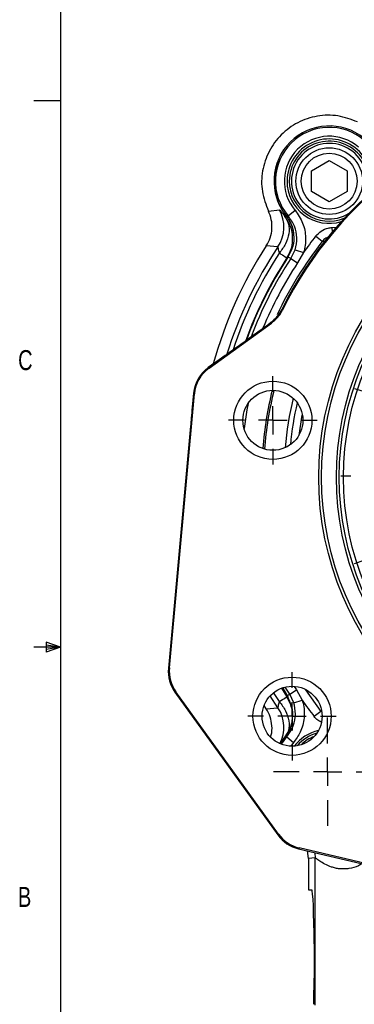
# Model space of a CAD drawing. Header units: inches. Extents: x 0.4 to 16.6, y 0.2 to 10.8.
# Tile 2 of 17: x 0.4 to 2, y 3.8 to 8.5. Entities that reach past the tile are written whole.
import ezdxf

# ---------------------------------------------------------------- set-up
doc = ezdxf.new("R2010")
doc.units = ezdxf.units.IN
doc.header["$MEASUREMENT"] = 0
doc.layers.add('BORDER', color=7, linetype='Continuous', lineweight=25)
doc.layers.add('SLD-0', color=7, linetype='Continuous', lineweight=25)
doc.styles.add('SLDTEXTSTYLE0', font='TXT', dxfattribs={"width": 0.75})

# ---------------------------------------------------------------- blocks, each defined once
blk = doc.blocks.new('SW_CENTERMARKSYMBOL_2')
at = {"layer": 'SLD-0', "color": 0}
for p, q in [((0, 0.1333), (0, 0.2542)), ((0, 0), (0, 0.0667)), ((-0.1333, 0), (-0.2542, 0)), ((0, 0), (-0.0667, 0)), ((0, 0), (0, -0.0667)), ((0, 0), (0.0667, 0)), ((0.1333, 0), (0.2542, 0)), ((0, -0.1333), (0, -0.2542))]:
    blk.add_line(p, q, dxfattribs=at)
blk = doc.blocks.new('SW_CENTERMARKSYMBOL_11')
at = {"layer": 'SLD-0', "color": 0}
for p, q in [((0, 0.1333), (0, 0.2073)), ((0, 0), (0, 0.0667)), ((-0.1333, 0), (-0.2073, 0)), ((0, 0), (-0.0667, 0)), ((0, 0), (0, -0.0667)), ((0, 0), (0.0667, 0)), ((0.1333, 0), (0.2073, 0)), ((0, -0.1333), (0, -0.2073))]:
    blk.add_line(p, q, dxfattribs=at)
blk = doc.blocks.new('SW_CENTERMARKSYMBOL_13')
at = {"layer": 'SLD-0', "color": 0}
for p, q in [((-0.3463, 2.3703), (-0.3462, 2.4078)), ((-0.3448, 2.3703), (-0.3447, 2.4182)), ((-0.7404, 2.3092), (-0.755, 2.3548)), ((0.0502, 2.3061), (0.0652, 2.3516)), ((-0.3498, 1.2245), (-0.3498, 2.3036)), ((-0.3466, 2.237), (-0.3465, 2.3036)), ((-0.3454, 2.2369), (-0.3451, 2.3036)), ((0.1737, 2.2583), (0.189, 2.2925)), ((-0.6997, 2.1822), (-0.72, 2.2457)), ((-0.3466, 2.237), (-0.3468, 2.1703)), ((-0.3454, 2.2369), (-0.3456, 2.1703)), ((0.0085, 2.1795), (0.0293, 2.2428)), ((-0.6997, 2.1822), (-0.6793, 2.1188)), ((0.0085, 2.1795), (-0.0124, 2.1162)), ((0.1191, 2.1366), (0.1464, 2.1974)), ((-1.0977, 2.1289), (-1.1257, 2.1678)), ((0.1191, 2.1366), (0.0918, 2.0758)), ((0.4061, 2.1231), (0.4344, 2.1617)), ((-0.347, 2.1036), (-0.3471, 2.0661)), ((-0.3459, 2.1036), (-0.3461, 2.0557)), ((-1.0197, 2.0207), (-1.0587, 2.0748)), ((-0.659, 2.0553), (-0.6443, 2.0097)), ((-0.0332, 2.0528), (-0.0482, 2.0073)), ((0.3273, 2.0155), (0.3667, 2.0693)), ((-1.0197, 2.0207), (-0.9807, 1.9667)), ((0.0646, 2.0149), (0.0492, 1.9807)), ((0.3273, 2.0155), (0.2879, 1.9617)), ((0.6031, 1.9444), (0.6311, 1.9694)), ((-0.9418, 1.9126), (-0.9138, 1.8737)), ((0.2485, 1.9079), (0.2202, 1.8693)), ((0.5038, 1.8555), (0.5535, 1.8999)), ((-1.3818, 1.847), (-1.4204, 1.8753)), ((0.5038, 1.8555), (0.4541, 1.811)), ((0.688, 1.839), (0.7268, 1.867)), ((-1.2742, 1.7682), (-1.328, 1.8076)), ((-1.2742, 1.7682), (-1.2204, 1.7288)), ((0.4045, 1.7665), (0.3765, 1.7415)), ((0.5798, 1.761), (0.5257, 1.722)), ((0.5798, 1.761), (0.6339, 1.8)), ((-1.1666, 1.6894), (-1.128, 1.6611)), ((0.4716, 1.6831), (0.4327, 1.655)), ((-1.5648, 1.4911), (-1.6104, 1.5061)), ((0.8683, 1.4817), (0.9139, 1.4963)), ((-1.4382, 1.4495), (-1.5015, 1.4703)), ((-1.4382, 1.4495), (-1.3749, 1.4286)), ((0.7413, 1.441), (0.6778, 1.4206)), ((0.7413, 1.441), (0.8048, 1.4613)), ((-1.3115, 1.4078), (-1.266, 1.3928)), ((0.6143, 1.4002), (0.5687, 1.3856)), ((-0.3498, 1.0911), (-0.3498, 1.1578)), ((-1.629, 1.0961), (-1.6769, 1.0963)), ((-1.4957, 1.0956), (-1.5623, 1.0959)), ((-0.4832, 1.0911), (-1.5623, 1.0911)), ((-1.4957, 1.0956), (-1.429, 1.0953)), ((-1.3623, 1.0951), (-1.3144, 1.0949)), ((-0.3498, 1.0911), (-0.4165, 1.0911)), ((-0.3498, 1.0911), (-0.3498, 1.0245)), ((-0.3498, 1.0911), (-0.2832, 1.0911)), ((-0.2165, 1.0911), (0.8627, 1.0911)), ((0.6627, 1.0872), (0.6147, 1.0874)), ((0.796, 1.0867), (0.7293, 1.0869)), ((0.796, 1.0867), (0.8627, 1.0864)), ((0.9293, 1.0861), (0.9772, 1.086)), ((-0.3498, 0.9578), (-0.3498, -0.1214)), ((-1.314, 0.782), (-1.2684, 0.7966)), ((0.6119, 0.7745), (0.5664, 0.7895)), ((-1.441, 0.7413), (-1.5044, 0.7209)), ((-1.441, 0.7413), (-1.3775, 0.7616)), ((0.7385, 0.7328), (0.6752, 0.7536)), ((-1.5679, 0.7006), (-1.6136, 0.686)), ((0.7385, 0.7328), (0.8019, 0.7119)), ((0.8652, 0.6911), (0.9107, 0.6761)), ((-1.1713, 0.4992), (-1.1324, 0.5272)), ((0.467, 0.4928), (0.4283, 0.5211)), ((-1.2794, 0.4212), (-1.3335, 0.3823)), ((-1.2794, 0.4212), (-1.2254, 0.4602)), ((0.5745, 0.414), (0.5208, 0.4534)), ((0.5745, 0.414), (0.6283, 0.3746)), ((-1.3876, 0.3433), (-1.4265, 0.3153)), ((0.6821, 0.3352), (0.7208, 0.3069)), ((-0.9482, 0.2743), (-0.9198, 0.313)), ((0.2421, 0.2697), (0.2141, 0.3086)), ((-1.0269, 0.1668), (-0.9875, 0.2205)), ((0.3201, 0.1615), (0.2811, 0.2156)), ((-1.0269, 0.1668), (-1.0663, 0.113)), ((-0.6665, 0.1294), (-0.6515, 0.1749)), ((-0.0407, 0.127), (-0.0553, 0.1726)), ((0.3201, 0.1615), (0.359, 0.1074)), ((-0.3538, 0.0786), (-0.3536, 0.1265)), ((-1.1057, 0.0592), (-1.1341, 0.0205)), ((-0.7082, 0.0028), (-0.6873, 0.0661)), ((0, 0), (-0.0204, 0.0635)), ((0.398, 0.0533), (0.426, 0.0145)), ((-0.7082, 0.0028), (-0.729, -0.0606)), ((-0.3543, -0.0547), (-0.354, 0.012)), ((0, 0), (0.0204, -0.0635)), ((-0.3543, -0.0547), (-0.3546, -0.1214)), ((-0.7499, -0.1239), (-0.7648, -0.1694)), ((0.0407, -0.127), (0.0553, -0.1726)), ((-0.3548, -0.188), (-0.355, -0.2359))]:
    blk.add_line(p, q, dxfattribs=at)
for start, end in [(96.508, 101.1095), (89.8408, 93.1744), (89.7767, 93.1102), (86.5072, 89.8408), (86.4431, 89.7767), (78.4438, 83.1095), (107.7767, 111.1102), (104.4431, 107.7767), (71.7767, 75.1102), (68.4431, 71.7767), (114.4438, 119.1095), (65.8408, 69.1744), (62.5072, 65.8408), (122.4431, 125.7767), (53.7767, 57.1102), (125.7767, 129.1102), (50.4431, 53.7767), (132.4438, 137.1095), (41.8408, 45.1744), (38.5072, 41.8408), (140.4431, 143.7767), (35.7767, 39.1102), (143.7767, 147.1102), (32.4431, 35.7767), (150.4438, 155.1095), (24.4438, 29.1095), (158.4431, 161.7767), (17.7767, 21.1102), (161.7767, 165.1102), (14.4431, 17.7767), (168.4438, 173.1095), (6.4438, 11.1095), (176.4431, 179.7767), (359.7767, 3.1102), (179.7767, 183.1102), (356.4431, 359.7767), (186.4438, 191.1095), (348.4438, 353.1095), (194.4431, 197.7767), (341.7767, 345.1102), (197.7767, 201.1102), (338.4431, 341.7767), (204.4438, 209.1095), (330.4438, 335.1095), (212.4431, 215.7767), (323.7767, 327.1102), (215.7767, 219.1102), (320.4431, 323.7767), (222.4438, 227.1095), (312.4438, 317.1095), (230.4431, 233.7767), (305.7767, 309.1102), (233.7767, 237.1102), (302.4431, 305.7767), (240.4438, 245.1095), (294.4438, 299.1095), (248.4431, 251.7767), (251.7767, 255.1102), (284.4431, 287.7767), (287.7767, 291.1102), (258.4438, 263.1095), (276.4438, 281.1095), (266.4431, 269.7767), (269.7767, 273.1102)]:
    blk.add_arc((-0.3498, 1.0911), 1.1458, start, end, dxfattribs=at)
blk = doc.blocks.new('SW_CENTERMARKSYMBOL_15')
at = {"layer": 'SLD-0', "color": 0}
for p, q in [((0, 0.1333), (0, 0.2073)), ((0, 0), (0, 0.0667)), ((-0.1333, 0), (-0.2073, 0)), ((0, 0), (-0.0667, 0)), ((0, 0), (0, -0.0667)), ((0, 0), (0.0667, 0)), ((0.1333, 0), (0.2073, 0)), ((0, -0.1333), (0, -0.2073))]:
    blk.add_line(p, q, dxfattribs=at)

msp = doc.modelspace()

# ---------------------------------------------------------------- linework, layer by layer
at = {"color": 7, "linetype": 'Continuous', "lineweight": 25}
for p, q in [((1.8025, 7.7507), (1.8858, 7.7988)), ((1.8858, 7.7988), (1.9692, 7.7507)), ((1.8025, 7.6544), (1.8025, 7.7507)), ((1.9692, 7.7507), (1.9692, 7.6544)), ((1.8858, 7.6063), (1.8025, 7.6544)), ((1.9692, 7.6544), (1.8858, 7.6063)), ((1.6006, 7.5623), (1.6519, 7.5688)), ((1.6782, 7.5373), (1.6838, 7.54)), ((1.6837, 7.5415), (1.7097, 7.4944)), ((1.6936, 7.5394), (1.7253, 7.5664)), ((1.8531, 7.4201), (1.822, 7.4445)), ((1.6455, 7.3945), (1.5905, 7.3991)), ((1.7061, 7.34), (1.7253, 7.3802)), ((1.7253, 7.3802), (1.7649, 7.3675)), ((1.7649, 7.3675), (1.7373, 7.3195)), ((1.7061, 7.34), (1.7373, 7.3195)), ((1.663, 7.1009), (1.6538, 7.0845)), ((1.663, 7.1009), (1.6666, 7.098)), ((1.3223, 6.8256), (1.6144, 7.0361)), ((1.3978, 6.8856), (1.3697, 6.8654)), ((1.3697, 6.8654), (1.318, 6.8281)), ((1.318, 6.8281), (1.3223, 6.8256)), ((1.1363, 5.4203), (1.2538, 6.7056)), ((1.2495, 6.7081), (1.2435, 6.6426)), ((1.2538, 6.7056), (1.2495, 6.7081)), ((1.2354, 6.5536), (1.1316, 5.419)), ((1.1316, 5.419), (1.1363, 5.4203)), ((1.6642, 5.3259), (1.6865, 5.2907)), ((1.6681, 5.3264), (1.6932, 5.2836)), ((1.7004, 5.2968), (1.7317, 5.3171)), ((1.7317, 5.3171), (1.759, 5.269)), ((1.1671, 5.3077), (1.1624, 5.3064)), ((1.1624, 5.3064), (1.645, 4.6368)), ((1.6476, 4.6408), (1.1671, 5.3077)), ((1.7194, 5.2564), (1.7004, 5.2968)), ((1.7194, 5.2564), (1.759, 5.269)), ((1.5905, 5.229), (1.5806, 5.2445)), ((1.5905, 5.229), (1.6455, 5.2336)), ((1.847, 5.2159), (1.8157, 5.1917)), ((1.6765, 5.0957), (1.6551, 5.0648)), ((1.6868, 5.0975), (1.7184, 5.0703)), ((1.645, 4.6368), (1.6476, 4.6408)), ((1.7447, 4.576), (1.742, 4.572)), ((1.742, 4.572), (2.8511, 4.3113)), ((3.0012, 4.2807), (1.7447, 4.576)), ((1.789, 4.5264), (1.7845, 4.562)), ((1.8191, 4.5292), (1.789, 4.5264)), ((1.789, 4.5264), (1.789, 4.3795)), ((1.8191, 3.8393), (1.8191, 4.5292)), ((1.789, 4.3795), (1.8035, 4.3795)), ((1.8146, 4.1261), (1.8146, 3.9661))]:
    msp.add_line(p, q, dxfattribs=at)
at = {"color": 8, "linetype": 'Continuous', "lineweight": 25}
for p, q in [((1.8998, 7.4853), (1.92, 7.4876)), ((1.9011, 7.4656), (1.8998, 7.4853)), ((1.8665, 7.418), (1.8531, 7.4201)), ((1.6621, 5.3251), (1.6873, 5.2853)), ((1.7004, 5.2968), (1.6791, 5.3303)), ((1.7209, 5.3338), (1.7317, 5.3171)), ((1.6455, 5.2336), (1.6093, 5.29)), ((1.6519, 5.2623), (1.6252, 5.3044)), ((1.6614, 5.0622), (1.6868, 5.0975)), ((1.7184, 5.0703), (1.705, 5.053))]:
    msp.add_line(p, q, dxfattribs=at)
at = {"color": 7, "linetype": 'Continuous', "lineweight": 25, "flags": 128}
msp.add_lwpolyline([(1.6144, 7.0361), (1.613, 7.0373), (1.6108, 7.0391)], dxfattribs=at)
at = {"color": 8, "linetype": 'Continuous', "lineweight": 25, "flags": 128}
for points in [[(1.5056, 6.6608), (1.4998, 6.6297), (1.4864, 6.5423)], [(1.759, 6.6107), (1.7562, 6.5961), (1.7426, 6.5097)], [(1.7718, 5.3206), (1.774, 5.3173), (1.847, 5.2159)], [(1.8172, 4.5543), (1.8176, 4.551), (1.8191, 4.5292)]]:
    msp.add_lwpolyline(points, dxfattribs=at)
at = {"color": 7, "linetype": 'Continuous', "lineweight": 25}
for centre, radius in [((1.8858, 7.7026), 0.1563), ((1.8858, 7.7026), 0.131), ((3.2666, 6.314), 1.43), ((3.2666, 6.314), 1.4167), ((3.2666, 6.314), 1.3473), ((3.2666, 6.314), 1.334), ((3.2666, 6.314), 1.314), ((1.6215, 6.5812), 0.1833), ((1.6215, 6.5812), 0.1406), ((1.7116, 5.1935), 0.1833), ((1.7116, 5.1935), 0.1406)]:
    msp.add_circle(centre, radius, dxfattribs=at)
for centre, radius, start, end in [((3.2666, 6.314), 1.7863, 97.6889, 153.8645), ((3.2666, 6.314), 1.7817, 97.6556, 153.8977), ((1.8857, 7.7026), 0.2589, 51.1061, 218.5755), ((1.8857, 7.7026), 0.2522, 49.3387, 220.3429), ((1.8857, 7.7026), 0.2105, 49.3387, 220.3429), ((1.8858, 7.7026), 0.1875, 337.8849, 179.8408), ((1.8858, 7.7026), 0.1875, 179.8408, 291.7967), ((1.5067, 7.4869), 0.1667, 326.3445, 29.4476), ((3.2666, 6.314), 1.8344, 141.958, 144.9523), ((3.2666, 6.314), 1.9967, 147.0827, 164.5678), ((3.2666, 6.314), 1.8826, 146.7532, 160.0196), ((3.2666, 6.314), 1.8344, 214.7293, 217.7236), ((1.8781, 4.9332), 0.1875, 105.673, 139.537)]:
    msp.add_arc(centre, radius, start, end, dxfattribs=at)
at = {"color": 8, "linetype": 'Continuous', "lineweight": 25}
for centre, radius, start, end in [((1.8858, 7.7026), 0.1979, 343.0586, 179.8408), ((1.8858, 7.7026), 0.1771, 359.8408, 301.6355), ((1.8858, 7.7026), 0.1979, 179.8408, 286.6231), ((3.2666, 6.314), 1.9482, 146.3186, 162.7572), ((3.2666, 6.314), 1.7948, 141.958, 154.8788), ((3.2666, 6.314), 1.9271, 146.9214, 161.9161), ((3.2666, 6.314), 1.8849, 146.9214, 160.1197), ((3.2666, 6.314), 1.8676, 146.6774, 159.3373), ((3.2666, 6.314), 1.8303, 146.6774, 157.534), ((3.2666, 6.314), 1.6979, 166.1048, 175.4485), ((3.2666, 6.314), 1.6898, 166.039, 175.5143), ((3.2666, 6.314), 1.5938, 166.5471, 175.0062), ((3.2666, 6.314), 1.5706, 167.1391, 174.4143), ((1.5067, 5.1412), 0.1667, 332.7232, 33.6555), ((1.8781, 4.9332), 0.1979, 102.5106, 142.6994), ((1.8781, 4.9332), 0.1771, 110.6248, 134.5852)]:
    msp.add_arc(centre, radius, start, end, dxfattribs=at)
at = {"color": 7, "linetype": 'Continuous', "lineweight": 25}
for centre, major_axis, ratio, start_param, end_param in [((1.3639, 6.8629), (1.8767, 1.3524), 0.000604, 4.730053, 4.843929), ((1.4155, 6.6929), (0.1448, -0.0826), 0.999904, 2.714056, 3.569129), ((1.4198, 6.6904), (0.1448, -0.0827), 0.999816, 2.714056, 3.569129), ((1.2976, 5.4038), (0.1608, 0.0439), 0.99991, 2.783857, 3.499328), ((1.3023, 5.4051), (0.1608, 0.0439), 0.999826, 2.783857, 3.499328), ((1.7802, 4.7342), (0.0925, 0.1386), 0.99991, 2.783857, 3.499328), ((1.7829, 4.7382), (0.0925, 0.1386), 0.999826, 2.783857, 3.499328), ((1.8035, 4.1261), (0, 0.2533), 0.043661, 4.712389, 6.283185), ((1.8035, 3.9661), (0, 0.2533), 0.043661, 4.204187, 4.712389)]:
    msp.add_ellipse(centre, major_axis=major_axis, ratio=ratio, start_param=start_param, end_param=end_param, dxfattribs=at)
for points in [[(2.0183, 7.9801), (1.9881, 7.9916), (1.9276, 8.0145), (1.829, 8.0118), (1.7363, 7.9812), (1.6573, 7.9234), (1.5995, 7.8444), (1.5689, 7.7517), (1.5662, 7.6531), (1.5891, 7.5926), (1.6006, 7.5623)], [(1.6519, 7.3658), (1.6619, 7.3593), (1.6818, 7.3464), (1.6854, 7.344), (1.6873, 7.3428)], [(1.6519, 5.2623), (1.6619, 5.2688), (1.6818, 5.2817), (1.6854, 5.2841), (1.6873, 5.2853)]]:
    msp.add_open_spline(points, degree=3, dxfattribs=at)
for points, knots in [([(1.6482, 7.7966), (1.6434, 7.7841), (1.633, 7.757), (1.6271, 7.7127), (1.6286, 7.6662), (1.6389, 7.6209), (1.6567, 7.5777), (1.6748, 7.5526), (1.6838, 7.54)], [0, 0, 0, 0, 0.1482052, 0.3185642, 0.4889231, 0.6592821, 0.829641, 1, 1, 1, 1]), ([(1.5905, 7.3991), (1.5974, 7.4116), (1.6111, 7.4367), (1.6186, 7.4793), (1.6164, 7.5225), (1.6058, 7.5491), (1.6006, 7.5623)], [0, 0, 0, 0, 0.249775, 0.500106, 0.750451, 1, 1, 1, 1]), ([(1.6519, 7.5688), (1.6533, 7.5675), (1.6561, 7.5649), (1.6708, 7.5465), (1.6782, 7.5373)], [0, 0, 0, 0, 0.500346, 1, 1, 1, 1]), ([(1.6782, 7.5373), (1.6847, 7.5259), (1.6982, 7.5024), (1.6984, 7.4566), (1.6838, 7.4085), (1.6623, 7.3798), (1.6519, 7.3658)], [0, 0, 0, 0, 0.243136, 0.5, 0.756864, 1, 1, 1, 1]), ([(1.6873, 7.3428), (1.6953, 7.3578), (1.7116, 7.3885), (1.7162, 7.4377), (1.7081, 7.49), (1.6894, 7.5195), (1.6782, 7.5373)], [0, 0, 0, 0, 0.243881, 0.500124, 0.699654, 1, 1, 1, 1]), ([(1.6833, 7.5412), (1.6938, 7.5254), (1.7082, 7.5038), (1.7145, 7.4788), (1.7161, 7.4721)], [0, 0, 0, 0, 0.729749, 1, 1, 1, 1]), ([(1.6833, 7.5412), (1.6853, 7.5408), (1.6887, 7.5402), (1.6921, 7.5396), (1.6936, 7.5394)], [0, 0, 0, 0, 0.576727, 1, 1, 1, 1]), ([(1.6838, 7.54), (1.6938, 7.5255), (1.7122, 7.4987), (1.7166, 7.4666), (1.7186, 7.452)], [0, 0, 0, 0, 0.543164, 1, 1, 1, 1]), ([(1.7253, 7.3802), (1.7254, 7.3804), (1.7312, 7.3983), (1.7363, 7.4362), (1.7259, 7.4929), (1.7043, 7.5239), (1.6936, 7.5394)], [0, 0, 0, 0, 0.003267, 0.334916, 0.667383, 1, 1, 1, 1]), ([(1.7253, 7.5664), (1.7387, 7.547), (1.7656, 7.5082), (1.7786, 7.4374), (1.7722, 7.3901), (1.7649, 7.3677), (1.7649, 7.3675)], [0, 0, 0, 0, 0.332453, 0.664935, 0.996731, 1, 1, 1, 1]), ([(1.822, 7.4445), (1.8303, 7.4532), (1.8469, 7.4705), (1.8756, 7.4825), (1.8936, 7.4846), (1.8998, 7.4853)], [0, 0, 0, 0, 0.397023, 0.793893, 1, 1, 1, 1]), ([(1.7175, 7.4624), (1.7179, 7.4593), (1.7208, 7.4377), (1.7183, 7.396), (1.7009, 7.3628), (1.6922, 7.3462)], [0, 0, 0, 0, 0.07803, 0.53902, 1, 1, 1, 1]), ([(1.7161, 7.4721), (1.7161, 7.472), (1.7167, 7.4687), (1.7171, 7.4655), (1.7175, 7.4624)], [0, 0, 0, 0, 0.020091, 1, 1, 1, 1]), ([(1.6519, 7.3658), (1.6502, 7.3731), (1.6476, 7.3841), (1.6463, 7.3932), (1.6458, 7.394), (1.6455, 7.3945)], [0, 0, 0, 0, 0.497936, 0.748079, 1, 1, 1, 1]), ([(1.7061, 7.34), (1.704, 7.3409), (1.6993, 7.3429), (1.6947, 7.345), (1.6922, 7.3462)], [0, 0, 0, 0, 0.450353, 1, 1, 1, 1]), ([(1.6538, 7.0845), (1.6424, 7.0697), (1.6295, 7.0529), (1.6127, 7.0405), (1.6108, 7.0391)], [0, 0, 0, 0, 0.886864, 1, 1, 1, 1]), ([(1.6144, 7.0361), (1.6287, 7.0484), (1.6496, 7.0664), (1.6626, 7.0904), (1.6666, 7.098)], [0, 0, 0, 0, 0.686569, 1, 1, 1, 1]), ([(1.2435, 6.6426), (1.242, 6.6262), (1.2393, 6.5965), (1.2366, 6.5668), (1.2354, 6.5536)], [0, 0, 0, 0, 0.55287, 1, 1, 1, 1]), ([(1.6865, 5.2907), (1.689, 5.2918), (1.6936, 5.2939), (1.6983, 5.2959), (1.7004, 5.2968)], [0, 0, 0, 0, 0.549647, 1, 1, 1, 1]), ([(1.6865, 5.2907), (1.6951, 5.274), (1.7123, 5.2407), (1.7146, 5.199), (1.7116, 5.1775), (1.7111, 5.1743)], [0, 0, 0, 0, 0.46098, 0.92197, 1, 1, 1, 1]), ([(1.7119, 5.1739), (1.7127, 5.1781), (1.7169, 5.1997), (1.711, 5.2397), (1.6951, 5.2704), (1.6873, 5.2853)], [0, 0, 0, 0, 0.110659, 0.56632, 1, 1, 1, 1]), ([(1.759, 5.269), (1.7604, 5.2645), (1.7683, 5.2376), (1.7714, 5.1854), (1.7547, 5.1203), (1.7296, 5.0858), (1.7184, 5.0703)], [0, 0, 0, 0, 0.067291, 0.398, 0.728909, 1, 1, 1, 1]), ([(1.611, 5.0969), (1.6121, 5.1), (1.618, 5.1164), (1.6181, 5.1489), (1.6112, 5.1914), (1.5974, 5.2165), (1.5905, 5.229)], [0, 0, 0, 0, 0.0707147, 0.3807941, 0.69089, 1, 1, 1, 1]), ([(1.6455, 5.2336), (1.6458, 5.234), (1.6463, 5.2348), (1.6476, 5.244), (1.6502, 5.255), (1.6519, 5.2623)], [0, 0, 0, 0, 0.249706, 0.501477, 1, 1, 1, 1]), ([(1.6519, 5.2623), (1.6623, 5.2483), (1.6838, 5.2196), (1.6984, 5.1715), (1.6982, 5.1257), (1.6847, 5.1022), (1.6782, 5.0908)], [0, 0, 0, 0, 0.243136, 0.5, 0.756864, 1, 1, 1, 1]), ([(1.6868, 5.0975), (1.6958, 5.1099), (1.7159, 5.1374), (1.7293, 5.1896), (1.7268, 5.2313), (1.7205, 5.2528), (1.7194, 5.2564)], [0, 0, 0, 0, 0.271237, 0.602164, 0.932744, 1, 1, 1, 1]), ([(1.7111, 5.1743), (1.7111, 5.1741), (1.7108, 5.1711), (1.7103, 5.1678), (1.7097, 5.1647), (1.7097, 5.1646)], [0, 0, 0, 0, 0.066377, 0.979914, 1, 1, 1, 1]), ([(1.7097, 5.1646), (1.708, 5.1579), (1.7017, 5.1329), (1.6871, 5.1114), (1.6765, 5.0957)], [0, 0, 0, 0, 0.270251, 1, 1, 1, 1]), ([(1.6782, 5.0908), (1.6904, 5.1083), (1.7047, 5.1287), (1.7083, 5.1527), (1.7088, 5.1562)], [0, 0, 0, 0, 0.856453, 1, 1, 1, 1]), ([(1.6868, 5.0975), (1.6853, 5.0972), (1.6819, 5.0967), (1.6785, 5.0961), (1.6765, 5.0957)], [0, 0, 0, 0, 0.423273, 1, 1, 1, 1])]:
    msp.add_open_spline(points, degree=3, knots=knots, dxfattribs=at)
at = {"color": 8, "linetype": 'Continuous', "lineweight": 25}
for points, knots in [([(1.8866, 7.4421), (1.8808, 7.4401), (1.8678, 7.4358), (1.8583, 7.4257), (1.8531, 7.4201)], [0, 0, 0, 0, 0.447349, 1, 1, 1, 1]), ([(1.848, 5.1654), (1.8408, 5.1694), (1.8284, 5.1763), (1.8194, 5.1872), (1.8157, 5.1917)], [0, 0, 0, 0, 0.585713, 1, 1, 1, 1]), ([(2.0393, 4.5021), (2.0341, 4.4988), (2.0151, 4.4869), (1.9856, 4.4796), (1.9557, 4.4769), (1.9346, 4.4778), (1.9145, 4.4812), (1.8902, 4.4881), (1.8641, 4.4999), (1.8441, 4.5125), (1.8324, 4.5206), (1.8231, 4.5274), (1.8207, 4.5285), (1.8191, 4.5292)], [0, 0, 0, 0, 0.050882, 0.186669, 0.253118, 0.322919, 0.387087, 0.458227, 0.593788, 0.729406, 0.80084, 0.863952, 1, 1, 1, 1])]:
    msp.add_open_spline(points, degree=3, knots=knots, dxfattribs=at)
at = {"layer": 'BORDER'}
for p, q in [((0.6263, 10.6421), (0.6263, 0.3921)), ((0.6263, 8.0796), (0.5013, 8.0796)), ((0.5591, 5.5411), (0.5591, 5.4945)), ((0.6263, 5.5171), (0.5591, 5.5411)), ((0.6263, 5.5171), (0.5013, 5.5171)), ((0.6263, 5.5171), (0.5591, 5.5261)), ((0.6263, 5.5171), (0.5591, 5.5068)), ((0.6263, 5.5171), (0.5591, 5.4945))]:
    msp.add_line(p, q, dxfattribs=at)

# ---------------------------------------------------------------- block references
at = {"layer": 'SLD-0', "color": 7}
for name, p in [('SW_CENTERMARKSYMBOL_13', (3.6165, 5.2229)), ('SW_CENTERMARKSYMBOL_15', (1.6215, 6.5812)), ('SW_CENTERMARKSYMBOL_11', (1.7116, 5.1935)), ('SW_CENTERMARKSYMBOL_2', (1.8781, 4.9332))]:
    msp.add_blockref(name, p, dxfattribs=at)

# ---------------------------------------------------------------- texts
at = {"color": 7, "linetype": 'Continuous', "lineweight": 0, "char_height": 0.0937, "attachment_point": 1, "style": 'SLDTEXTSTYLE0'}
for s, insert in [('C', (0.4273, 6.9103)), ('B', (0.4264, 4.3932))]:
    msp.add_mtext(s, dxfattribs=dict(at, insert=insert))

doc.saveas('drawing.dxf')
